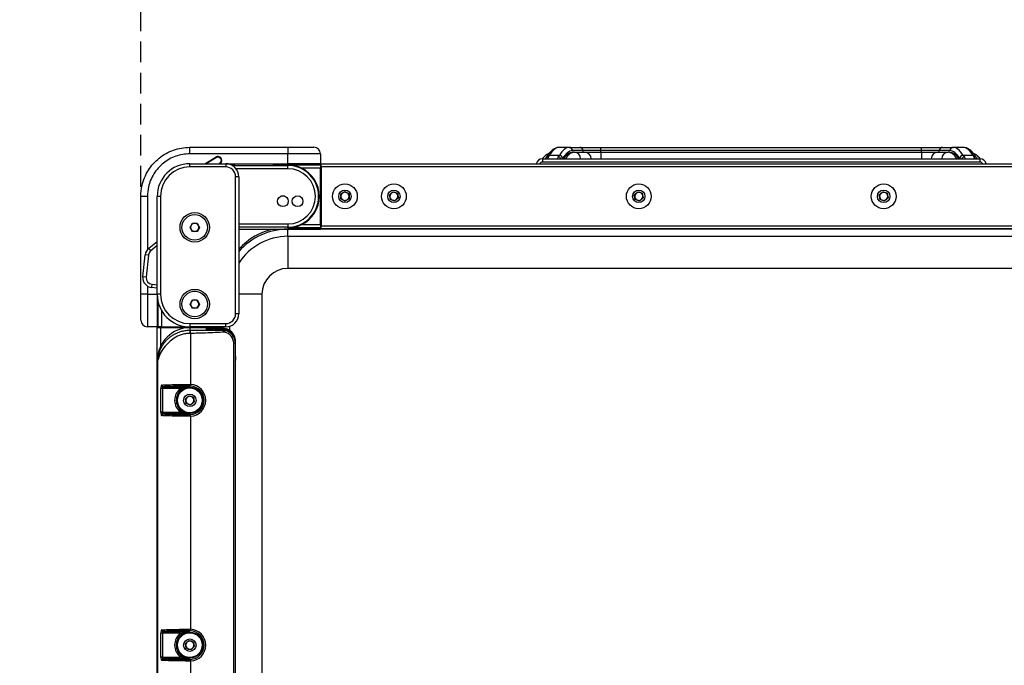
# Model space of a CAD drawing. Header units: millimetres. Extents: x 9 to 583, y 10 to 410.
# Tile 54 of 107: x 113 to 174, y 290 to 330. Entities that reach past the tile are written whole.
import ezdxf

# ---------------------------------------------------------------- set-up
doc = ezdxf.new("R2010")
doc.units = ezdxf.units.MM
doc.linetypes.add('HIDDEN', pattern=[1.905, 1.27, -0.635])
doc.layers.add('DEFAULT_2', color=5, linetype='HIDDEN')
doc.styles.add('SLDTEXTSTYLE0', font='TXT', dxfattribs={"width": 0.605})
doc.dimstyles.new('SLDDIMSTYLE0', dxfattribs={"dimtxt": 5, "dimasz": 3, "dimexe": 0, "dimexo": 0.0625, "dimgap": 1.25, "dimtad": 1, "dimlfac": 5, "dimrnd": 1e-09, "dimzin": 12, "dimdsep": 46, "dimtxsty": 'SLDTEXTSTYLE0', "dimsah": 1, "dimcen": 0.09, "dimadec": 0, "dimazin": 3, "dimtfac": 1, "dimtofl": 0, "dimtmove": 0, "dimatfit": 3, "dimfxl": 0, "dimfrac": 2, "dimtolj": 1, "dimtzin": 12, "dimarcsym": 0})

# ---------------------------------------------------------------- blocks, each defined once
blk = doc.blocks.new('_D_9')
at = {"layer": 'DEFAULT_2'}
for p, q in [((120.745, 319.704), (120.745, 333.286)), ((196.745, 319.704), (196.745, 333.286)), ((120.745, 332.286), (196.745, 332.286))]:
    blk.add_line(p, q, dxfattribs=at)
for points in [[(120.745, 332.286), (123.745, 331.686), (123.745, 332.886)], [(196.745, 332.286), (193.745, 332.886), (193.745, 331.686)]]:
    blk.add_solid(points, dxfattribs=at)
at = {"layer": 'DEFAULT_2', "insert": (153.016, 338.731), "char_height": 5, "attachment_point": 1, "style": 'SLDTEXTSTYLE0'}
blk.add_mtext('380', dxfattribs=at)
blk = doc.blocks.new('_D_11')
at = {"layer": 'DEFAULT_2'}
for p, q in [((106.245, 291.712), (106.245, 345.286)), ((211.245, 291.701), (211.245, 345.286)), ((106.245, 344.286), (211.245, 344.286))]:
    blk.add_line(p, q, dxfattribs=at)
for points in [[(106.245, 344.286), (109.245, 343.686), (109.245, 344.886)], [(211.245, 344.286), (208.245, 344.886), (208.245, 343.686)]]:
    blk.add_solid(points, dxfattribs=at)
at = {"layer": 'DEFAULT_2', "insert": (153.016, 350.731), "char_height": 5, "attachment_point": 1, "style": 'SLDTEXTSTYLE0'}
blk.add_mtext('525', dxfattribs=at)

msp = doc.modelspace()

# ---------------------------------------------------------------- linework, layer by layer
at = {"color": 7, "linetype": 'Continuous', "lineweight": 25}
for p, q in [((123.7447, 321.7157), (123.7447, 322.1157)), ((123.7447, 322.1157), (129.7447, 322.1157)), ((129.7447, 322.1157), (129.7447, 321.7157)), ((129.7447, 322.1157), (131.3447, 322.1157)), ((146.9856, 322.1119), (146.376, 322.1119)), ((146.9856, 322.1119), (147.6391, 322.1119)), ((147.6391, 322.1119), (148.9185, 322.1119)), ((148.9185, 321.9119), (148.9185, 322.1119)), ((148.9185, 322.1119), (168.5709, 322.1119)), ((168.5709, 321.9119), (168.5709, 322.1119)), ((168.5709, 322.1119), (169.8504, 322.1119)), ((169.8504, 322.1119), (170.5038, 322.1119)), ((171.1135, 322.1119), (170.5038, 322.1119)), ((129.7447, 321.7157), (123.7447, 321.7157)), ((124.6716, 321.1119), (125.3673, 321.5257)), ((125.3673, 321.5257), (125.3878, 321.4914)), ((125.5961, 321.5087), (125.5708, 321.4777)), ((125.6172, 321.4398), (125.5708, 321.4777)), ((125.5961, 321.5087), (125.6425, 321.4708)), ((125.6425, 321.4708), (125.6172, 321.4398)), ((129.7447, 321.1119), (129.7447, 321.7157)), ((131.7447, 321.7157), (129.7447, 321.7157)), ((131.7447, 321.7157), (131.7447, 321.1119)), ((145.5566, 321.462), (145.5247, 321.4119)), ((145.7127, 321.5388), (145.6447, 321.3934)), ((146.3808, 321.6239), (145.7712, 321.6239)), ((146.2447, 321.3934), (146.3032, 321.514)), ((147.8359, 321.9119), (147.1824, 321.9119)), ((147.2904, 321.8119), (147.1888, 321.8119)), ((147.2904, 321.8119), (147.9343, 321.8119)), ((148.9185, 321.9119), (147.8359, 321.9119)), ((147.9343, 321.8119), (148.9185, 321.8119)), ((168.5709, 321.9119), (148.9185, 321.9119)), ((148.9185, 321.8119), (148.9185, 321.4119)), ((148.9185, 321.8119), (168.5709, 321.8119)), ((169.6535, 321.9119), (168.5709, 321.9119)), ((168.5709, 321.8119), (168.5709, 321.4119)), ((168.5709, 321.8119), (169.5551, 321.8119)), ((169.5551, 321.8119), (170.199, 321.8119)), ((170.307, 321.9119), (169.6535, 321.9119)), ((170.3006, 321.8119), (170.199, 321.8119)), ((171.7183, 321.6239), (171.1086, 321.6239)), ((171.1862, 321.514), (171.2447, 321.3934)), ((171.8447, 321.3934), (171.7767, 321.5388)), ((171.9702, 321.4119), (171.9338, 321.4627)), ((123.7447, 320.9119), (123.7447, 321.1119)), ((123.7447, 321.1119), (125.9447, 321.1119)), ((125.9447, 320.9119), (123.7447, 320.9119)), ((125.6709, 321.1894), (125.6076, 321.1119)), ((125.6709, 321.1894), (125.6399, 321.2147)), ((125.9447, 321.1119), (129.7447, 321.1119)), ((125.9447, 321.1119), (125.9447, 320.9119)), ((129.4447, 321.1119), (129.4447, 321.0718)), ((129.4447, 321.0718), (129.4676, 321.0489)), ((129.4447, 321.0718), (130.0447, 321.0718)), ((131.7447, 321.1119), (129.7447, 321.1119)), ((129.7447, 321.0455), (131.7447, 321.0455)), ((129.7447, 321.0455), (129.7447, 321.0036)), ((129.7447, 320.8037), (129.7447, 321.0036)), ((130.0218, 321.0489), (130.0447, 321.0718)), ((130.0447, 321.0718), (130.0447, 321.1119)), ((131.7447, 321.1119), (131.7447, 321.0455)), ((131.7447, 321.1119), (131.7847, 321.1119)), ((131.7447, 321.0455), (131.7447, 320.8456)), ((131.7847, 321.1119), (185.7047, 321.1119)), ((131.7847, 320.9119), (131.7847, 321.1119)), ((185.7047, 320.9119), (131.7847, 320.9119)), ((131.7847, 320.9119), (131.7847, 317.3119)), ((145.3447, 321.4119), (145.3447, 321.2119)), ((145.3447, 321.4119), (172.1447, 321.4119)), ((172.1447, 321.2119), (145.3447, 321.2119)), ((172.1447, 321.4119), (172.1447, 321.2119)), ((126.5447, 311.9119), (126.5447, 320.3119)), ((126.7447, 320.3119), (126.5447, 320.3119)), ((126.7447, 320.3119), (126.7447, 311.9119)), ((131.7447, 320.8456), (130.5894, 320.8456)), ((131.7847, 320.8466), (131.7447, 320.8466)), ((131.7447, 317.3782), (131.7447, 320.8456)), ((120.7447, 313.1157), (120.7447, 319.1043)), ((121.1447, 319.1043), (120.7447, 319.1043)), ((121.7447, 313.1119), (121.7447, 319.1119)), ((121.9447, 319.1119), (121.7447, 319.1119)), ((121.9447, 319.1119), (121.9447, 313.1119)), ((132.9947, 319.2563), (133.2447, 319.4006)), ((132.9947, 318.9676), (132.9947, 319.2563)), ((133.2447, 319.4006), (133.4947, 319.2563)), ((133.4947, 319.2563), (133.4947, 318.9676)), ((135.9709, 319.2035), (136.1871, 319.3948)), ((136.0286, 318.9206), (135.9709, 319.2035)), ((136.1871, 319.3948), (136.4609, 319.3033)), ((136.4609, 319.3033), (136.5185, 319.0204)), ((150.9709, 319.2035), (151.1871, 319.3948)), ((151.0286, 318.9206), (150.9709, 319.2035)), ((151.1871, 319.3948), (151.4609, 319.3033)), ((151.4609, 319.3033), (151.5185, 319.0204)), ((165.9709, 319.2035), (166.1871, 319.3948)), ((166.0286, 318.9206), (165.9709, 319.2035)), ((166.1871, 319.3948), (166.4609, 319.3033)), ((166.4609, 319.3033), (166.5185, 319.0204)), ((133.2447, 318.8232), (132.9947, 318.9676)), ((133.4947, 318.9676), (133.2447, 318.8232)), ((136.3023, 318.8291), (136.0286, 318.9206)), ((136.5185, 319.0204), (136.3023, 318.8291)), ((151.3023, 318.8291), (151.0286, 318.9206)), ((151.5185, 319.0204), (151.3023, 318.8291)), ((166.3023, 318.8291), (166.0286, 318.9206)), ((166.5185, 319.0204), (166.3023, 318.8291)), ((123.756, 317.2119), (123.9004, 317.4619)), ((123.9004, 317.4619), (124.1891, 317.4619)), ((124.1891, 317.4619), (124.3334, 317.2119)), ((126.7447, 317.4201), (129.7447, 317.4201)), ((129.7447, 317.4201), (129.7447, 317.2202)), ((130.5894, 317.3782), (131.7447, 317.3782)), ((131.7447, 317.3782), (131.7447, 317.1783)), ((131.7447, 317.3772), (131.7847, 317.3772)), ((131.7847, 317.1119), (131.7847, 317.3119)), ((131.7847, 317.3119), (185.7047, 317.3119)), ((123.9004, 316.9619), (123.756, 317.2119)), ((124.1891, 316.9619), (123.9004, 316.9619)), ((124.3334, 317.2119), (124.1891, 316.9619)), ((129.7447, 317.2202), (126.7447, 317.2202)), ((126.7447, 317.1102), (131.7447, 317.1102)), ((126.7447, 317.1102), (131.7447, 317.1102)), ((129.7447, 317.1783), (129.7447, 317.2202)), ((131.7447, 317.1783), (129.7447, 317.1783)), ((129.7447, 316.6628), (129.7447, 317.0973)), ((187.7447, 317.0973), (129.7447, 317.0973)), ((129.7447, 316.6628), (129.7447, 314.6931)), ((129.7447, 316.6628), (187.7447, 316.6628)), ((131.7447, 317.1102), (131.7447, 317.1783)), ((131.7447, 317.1102), (131.7447, 317.1102)), ((185.7047, 317.1119), (131.7847, 317.1119)), ((121.2311, 315.9312), (121.7447, 316.3471)), ((120.8706, 314.1836), (121.0119, 315.5276)), ((121.2108, 315.5067), (121.0119, 315.5276)), ((121.2108, 315.5067), (121.0695, 314.1626)), ((121.3569, 315.7758), (121.2311, 315.9312)), ((187.7447, 314.6931), (129.7447, 314.6931)), ((121.0695, 314.1626), (120.8706, 314.1836)), ((121.4255, 313.723), (121.4046, 313.5241)), ((120.7447, 311.5157), (120.7447, 313.1157)), ((121.1447, 313.1157), (120.7447, 313.1157)), ((121.1447, 313.1157), (121.1447, 311.1157)), ((121.1447, 313.1157), (121.7447, 313.1157)), ((121.7447, 313.4884), (121.4046, 313.5241)), ((121.7447, 313.1157), (121.7447, 311.1157)), ((121.9447, 313.1119), (121.7447, 313.1119)), ((128.1635, 313.1119), (128.1635, 255.1119)), ((121.7447, 312.8119), (121.7673, 312.8119)), ((121.8111, 311.1119), (121.8111, 312.6009)), ((123.756, 312.5119), (123.9004, 312.7619)), ((123.9004, 312.2619), (123.756, 312.5119)), ((123.9004, 312.7619), (124.1891, 312.7619)), ((124.1891, 312.7619), (124.3334, 312.5119)), ((124.3334, 312.5119), (124.1891, 312.2619)), ((124.1891, 312.2619), (123.9004, 312.2619)), ((126.7447, 311.9119), (126.5447, 311.9119)), ((123.7447, 311.3119), (123.7447, 311.1119)), ((123.7447, 311.3119), (125.9447, 311.3119)), ((125.9447, 311.1119), (125.9447, 311.3119)), ((121.7447, 311.1157), (121.1447, 311.1157)), ((121.7314, 311.1157), (121.7314, 311.1119)), ((121.7314, 311.1119), (121.8111, 311.1119)), ((121.7314, 311.1119), (121.7314, 311.1119)), ((121.7447, 311.0719), (121.7447, 311.1119)), ((121.7447, 257.1519), (121.7447, 311.0719)), ((121.7447, 311.0719), (121.9447, 311.0719)), ((122.011, 311.1119), (121.8111, 311.1119)), ((121.9447, 311.0719), (125.5447, 311.0719)), ((122.01, 311.1119), (122.01, 311.0719)), ((122.011, 311.1119), (123.7447, 311.1119)), ((125.9447, 311.1119), (123.7447, 311.1119)), ((123.7647, 310.9111), (123.7647, 311.0719)), ((123.7647, 311.0719), (124.7447, 311.0719)), ((123.7647, 310.9111), (123.7939, 310.911)), ((123.7939, 310.7112), (123.7939, 307.584)), ((124.7447, 311.0719), (124.7447, 311.0349)), ((124.7447, 311.0147), (124.7447, 310.979)), ((124.7447, 310.9588), (124.7447, 310.9266)), ((125.7447, 311.017), (124.7837, 311.0161)), ((124.7837, 310.9776), (125.7447, 310.9767)), ((125.7447, 310.9611), (124.7837, 310.9602)), ((124.7837, 310.9252), (125.7478, 310.9243)), ((124.7847, 311.0335), (125.7447, 311.0335)), ((125.4794, 311.0719), (125.4794, 311.1119)), ((125.5447, 311.0719), (125.7447, 311.0719)), ((125.7318, 310.9084), (125.7478, 310.9243)), ((125.7447, 311.0719), (125.7447, 311.0335)), ((125.7447, 311.017), (125.7447, 311.0335)), ((125.7447, 310.9611), (125.7447, 310.9767)), ((125.893, 310.8911), (125.8727, 310.7933)), ((126.4307, 258.1157), (126.4307, 310.1082)), ((126.5306, 310.1082), (126.4307, 310.1082)), ((126.51, 310.4092), (126.4702, 310.5129)), ((126.5466, 310.1241), (126.5306, 310.1082)), ((126.5306, 310.1082), (126.5306, 258.1157)), ((126.5466, 309.525), (126.5466, 310.1241)), ((126.5431, 309.0771), (126.5466, 309.525)), ((121.7951, 309.0719), (121.7647, 309.0719)), ((121.7647, 259.1519), (121.7647, 309.0719)), ((121.7951, 259.1519), (121.7951, 309.0719)), ((126.5431, 309.0781), (126.5447, 309.0781)), ((126.5431, 259.1467), (126.5431, 309.0771)), ((126.5447, 309.2882), (126.5447, 309.0781)), ((126.5447, 259.1457), (126.5447, 309.0781)), ((121.9744, 305.877), (121.9744, 307.3468)), ((122.072, 307.3468), (121.9744, 307.3468)), ((123.1724, 307.3468), (122.072, 307.3468)), ((122.072, 307.3468), (122.072, 305.877)), ((122.1182, 307.4468), (123.7447, 307.4468)), ((123.1724, 307.3468), (123.2339, 307.2679)), ((123.7447, 307.4468), (123.7447, 307.4852)), ((123.7888, 307.4841), (123.7447, 307.4852)), ((123.4709, 306.7035), (123.6871, 306.8948)), ((123.5286, 306.4206), (123.4709, 306.7035)), ((123.8023, 306.3291), (123.5286, 306.4206)), ((123.6871, 306.8948), (123.9609, 306.8033)), ((124.0185, 306.5204), (123.8023, 306.3291)), ((123.9609, 306.8033), (124.0185, 306.5204)), ((122.072, 305.877), (121.9744, 305.877)), ((122.072, 305.877), (123.1724, 305.877)), ((123.7447, 305.777), (122.1182, 305.777)), ((123.1724, 305.877), (123.2339, 305.9559)), ((123.7447, 305.777), (123.7447, 305.7386)), ((123.7447, 305.7386), (123.7888, 305.7397)), ((123.7939, 305.6398), (123.7939, 292.584)), ((121.9744, 290.877), (121.9744, 292.3468)), ((122.072, 292.3468), (121.9744, 292.3468)), ((123.1724, 292.3468), (122.072, 292.3468)), ((122.072, 292.3468), (122.072, 290.877)), ((122.1182, 292.4468), (123.7447, 292.4468)), ((123.1724, 292.3468), (123.2339, 292.2679)), ((123.7447, 292.4468), (123.7447, 292.4852)), ((123.7888, 292.4841), (123.7447, 292.4852)), ((123.4709, 291.7035), (123.6871, 291.8948)), ((123.5286, 291.4206), (123.4709, 291.7035)), ((123.8023, 291.3291), (123.5286, 291.4206)), ((123.6871, 291.8948), (123.9609, 291.8033)), ((124.0185, 291.5204), (123.8023, 291.3291)), ((123.9609, 291.8033), (124.0185, 291.5204)), ((122.072, 290.877), (121.9744, 290.877)), ((122.072, 290.877), (123.1724, 290.877)), ((123.7447, 290.777), (122.1182, 290.777)), ((123.1724, 290.877), (123.2339, 290.9559)), ((123.7447, 290.777), (123.7447, 290.7386)), ((123.7447, 290.7386), (123.7888, 290.7397)), ((123.7939, 290.6398), (123.7939, 277.584))]:
    msp.add_line(p, q, dxfattribs=at)
at = {"color": 8, "linetype": 'Continuous', "lineweight": 25}
for p, q in [((125.3878, 321.4914), (124.7499, 321.1119)), ((147.8359, 321.8119), (147.8359, 321.9119)), ((148.9185, 321.8119), (148.9185, 321.9119)), ((168.5709, 321.8119), (168.5709, 321.9119)), ((169.6535, 321.8119), (169.6535, 321.9119)), ((125.5559, 321.1119), (125.6399, 321.2147)), ((126.3466, 321.0036), (129.7447, 321.0036)), ((131.7847, 321.0119), (131.7447, 321.0119)), ((129.7447, 320.8037), (126.5757, 320.8037)), ((131.7847, 320.8465), (131.7447, 320.8465)), ((131.7447, 320.7921), (131.7847, 320.7921)), ((131.7847, 320.5921), (131.7447, 320.5921)), ((121.1447, 319.1043), (121.1447, 315.8454)), ((131.7447, 317.6317), (131.7847, 317.6317)), ((131.7847, 317.4318), (131.7447, 317.4318)), ((131.7447, 317.3773), (131.7847, 317.3773)), ((129.7447, 317.0973), (129.7447, 317.1102)), ((131.7447, 317.1958), (131.7847, 317.1958)), ((121.7447, 316.0898), (121.3569, 315.7758)), ((121.1447, 313.6149), (121.1447, 313.1157)), ((121.4255, 313.723), (121.7447, 313.6895)), ((128.1635, 313.1119), (126.7447, 313.1119)), ((122.011, 312.1147), (122.011, 311.1119)), ((121.7314, 311.1157), (121.7314, 311.1119)), ((121.8447, 311.1119), (121.8447, 311.0719)), ((121.9447, 311.0719), (121.9447, 309.9011)), ((122.0101, 311.1119), (122.0101, 311.0719)), ((122.0646, 311.0719), (122.0646, 311.1119)), ((122.2645, 311.1119), (122.2645, 311.0719)), ((124.7837, 311.0161), (124.7837, 310.9776)), ((124.7837, 310.9602), (124.7837, 310.9252)), ((125.2249, 311.0719), (125.2249, 311.1119)), ((125.4249, 311.1119), (125.4249, 311.0719)), ((125.4793, 311.0719), (125.4793, 311.1119)), ((125.5447, 311.0335), (125.5447, 311.0719)), ((125.6608, 311.0719), (125.6608, 311.1119)), ((125.7593, 311.1119), (125.7593, 311.0334)), ((126.1939, 310.8954), (126.1939, 311.1517))]:
    msp.add_line(p, q, dxfattribs=at)
at = {"color": 7, "linetype": 'Continuous', "lineweight": 25, "flags": 128}
for points in [[(129.4447, 321.0947), (129.2473, 321.0922), (129.0494, 321.0877), (128.9079, 321.0819), (128.8341, 321.0753), (128.8341, 321.0685), (128.9079, 321.0619), (129.0494, 321.0561), (129.2473, 321.0516), (129.4855, 321.0488), (129.7447, 321.0478)], [(129.7447, 321.0478), (130.0039, 321.0488), (130.2421, 321.0516), (130.44, 321.0561), (130.5816, 321.0619), (130.6553, 321.0685), (130.6553, 321.0753), (130.5816, 321.0819), (130.44, 321.0877), (130.2421, 321.0922), (130.0447, 321.0947)], [(129.5612, 319.1207), (129.4168, 319.123), (129.3413, 319.1253)], [(121.762, 312.8119), (121.7645, 312.6145), (121.769, 312.4166), (121.7747, 312.2751), (121.7813, 312.2013), (121.7882, 312.2013), (121.7947, 312.2751), (121.8005, 312.4166), (121.805, 312.6145), (121.8051, 312.624)]]:
    msp.add_lwpolyline(points, dxfattribs=at)
at = {"color": 7, "linetype": 'Continuous', "lineweight": 25}
for centre, radius in [((133.2447, 319.1119), 0.76), ((136.2447, 319.1119), 0.76), ((151.2447, 319.1119), 0.76), ((166.2447, 319.1119), 0.76), ((129.4447, 318.8119), 0.33), ((130.3447, 318.8119), 0.33), ((133.2447, 319.1119), 0.38), ((136.2447, 319.1119), 0.38), ((151.2447, 319.1119), 0.38), ((166.2447, 319.1119), 0.38), ((124.0447, 317.2119), 0.9), ((124.0447, 317.2119), 0.78), ((124.0447, 312.5119), 0.9), ((124.0447, 312.5119), 0.78), ((123.7447, 306.6119), 0.8), ((123.7447, 306.6119), 0.76), ((123.7447, 306.6119), 0.38), ((123.7447, 291.6119), 0.8), ((123.7447, 291.6119), 0.76), ((123.7447, 291.6119), 0.38)]:
    msp.add_circle(centre, radius, dxfattribs=at)
for centre, radius, start, end in [((131.3447, 321.7157), 0.4, 0, 90), ((146.984, 321.9135), 0.1984, 359.546924, 89.539643), ((147.6375, 321.9135), 0.1984, 359.546924, 89.539643), ((169.852, 321.9135), 0.1984, 90.460357, 180.453076), ((170.5054, 321.9135), 0.1984, 90.460357, 180.453076), ((125.4696, 321.3538), 0.2, 50.745541, 120.745541), ((125.4696, 321.3538), 0.16, 50.745541, 120.745541), ((125.516, 321.3159), 0.2, 320.745541, 50.745541), ((146.3716, 321.4176), 0.2065, 3.981619, 87.44369), ((147.2872, 321.4151), 0.3969, 359.546924, 89.539643), ((147.9311, 321.4151), 0.3969, 359.546924, 89.539643), ((169.5583, 321.4151), 0.3969, 90.460357, 180.453076), ((170.2022, 321.4151), 0.3969, 90.460357, 180.453076), ((171.1178, 321.4176), 0.2065, 92.55631, 176.018381), ((123.7447, 319.1119), 2, 90, 180), ((123.7447, 319.1119), 1.8, 90, 180), ((125.516, 321.3159), 0.16, 320.745541, 50.745541), ((125.9447, 320.3119), 0.8, 0, 90), ((125.9447, 320.3119), 0.6, 0, 90), ((129.7447, 319.1119), 1.8917, 270, 90), ((145.3447, 321.0119), 0.4, 90, 165.522488), ((172.1447, 321.0119), 0.4, 14.477512, 90), ((129.7447, 319.1119), 1.6918, 270, 90), ((129.7447, 319.1119), 1.9285, 295.97657, 64.02343), ((133.2447, 319.1119), 0.25, 120, 180), ((133.2447, 319.1119), 0.25, 180, 240), ((133.2447, 319.1119), 0.25, 60, 120), ((133.2447, 319.1119), 0.25, 0, 60), ((133.2447, 319.1119), 0.25, 300, 0), ((136.2447, 319.1119), 0.25, 131.512698, 191.512698), ((136.2447, 319.1119), 0.25, 191.512698, 251.512698), ((136.2447, 319.1119), 0.25, 71.512698, 131.512698), ((136.2447, 319.1119), 0.25, 11.512698, 71.512698), ((136.2447, 319.1119), 0.25, 311.512698, 11.512698), ((151.2447, 319.1119), 0.25, 131.512698, 191.512698), ((151.2447, 319.1119), 0.25, 191.512698, 251.512698), ((151.2447, 319.1119), 0.25, 71.512698, 131.512698), ((151.2447, 319.1119), 0.25, 11.512698, 71.512698), ((151.2447, 319.1119), 0.25, 311.512698, 11.512698), ((166.2447, 319.1119), 0.25, 131.512698, 191.512698), ((166.2447, 319.1119), 0.25, 191.512698, 251.512698), ((166.2447, 319.1119), 0.25, 71.512698, 131.512698), ((166.2447, 319.1119), 0.25, 11.512698, 71.512698), ((166.2447, 319.1119), 0.25, 311.512698, 11.512698), ((133.2447, 319.1119), 0.25, 240, 300), ((136.2447, 319.1119), 0.25, 251.512698, 311.512698), ((151.2447, 319.1119), 0.25, 251.512698, 311.512698), ((166.2447, 319.1119), 0.25, 251.512698, 311.512698), ((124.0447, 317.2119), 0.25, 150, 210), ((124.0447, 317.2119), 0.25, 90, 150), ((124.0447, 317.2119), 0.25, 30, 90), ((124.0447, 317.2119), 0.25, 330, 30), ((124.0447, 317.2119), 0.25, 210, 270), ((124.0447, 317.2119), 0.25, 270, 330), ((129.7447, 313.1119), 3.9854, 90, 138.828461), ((121.6086, 315.4649), 0.6, 128.998223, 173.998223), ((121.6086, 315.4649), 0.4, 128.998223, 173.998223), ((129.7447, 313.1119), 1.5812, 90, 180), ((121.4673, 314.1208), 0.6, 173.998223, 263.998223), ((121.4673, 314.1208), 0.4, 173.998223, 263.998223), ((123.7447, 313.1119), 2, 180, 270), ((123.7447, 313.1119), 1.8, 180, 270), ((124.0447, 312.5119), 0.25, 150, 210), ((124.0447, 312.5119), 0.25, 90, 150), ((124.0447, 312.5119), 0.25, 30, 90), ((124.0447, 312.5119), 0.25, 330, 30), ((124.0447, 312.5119), 0.25, 210, 270), ((124.0447, 312.5119), 0.25, 270, 330), ((125.9447, 311.9119), 0.6, 270, 0), ((125.9447, 311.9119), 0.8, 270, 0), ((121.1447, 311.5157), 0.4, 180, 270), ((123.7647, 309.0719), 2, 90, 180), ((124.1749, 307.5614), 0.4369, 176.868398, 190.033204), ((123.7447, 306.6119), 0.9733, 272.894828, 87.105172), ((122.1202, 307.5458), 0.099, 179.429736, 268.835226), ((123.7447, 306.6119), 0.9314, 127.908523, 232.091477), ((123.7447, 306.6119), 0.8314, 127.908523, 232.091477), ((123.7447, 306.6119), 0.8733, 272.894828, 87.105172), ((123.7447, 306.6119), 0.25, 131.512698, 191.512698), ((123.7447, 306.6119), 0.25, 191.512698, 251.512698), ((123.7447, 306.6119), 0.25, 71.512698, 131.512698), ((123.7447, 306.6119), 0.25, 251.512698, 311.512698), ((123.7447, 306.6119), 0.25, 11.512698, 71.512698), ((123.7447, 306.6119), 0.25, 311.512698, 11.512698), ((122.1202, 305.678), 0.099, 91.164774, 180.570264), ((124.1749, 305.6625), 0.4369, 169.966796, 183.131602), ((122.1202, 292.5458), 0.099, 179.429736, 268.835226), ((124.1749, 292.5614), 0.4369, 176.868398, 190.033204), ((123.7447, 291.6119), 0.9733, 272.894828, 87.105172), ((123.7447, 291.6119), 0.9314, 127.908523, 232.091477), ((123.7447, 291.6119), 0.8314, 127.908523, 232.091477), ((123.7447, 291.6119), 0.8733, 272.894828, 87.105172), ((123.7447, 291.6119), 0.25, 131.512698, 191.512698), ((123.7447, 291.6119), 0.25, 191.512698, 251.512698), ((123.7447, 291.6119), 0.25, 71.512698, 131.512698), ((123.7447, 291.6119), 0.25, 251.512698, 311.512698), ((123.7447, 291.6119), 0.25, 11.512698, 71.512698), ((123.7447, 291.6119), 0.25, 311.512698, 11.512698), ((122.1202, 290.678), 0.099, 91.164774, 180.570264), ((124.1749, 290.6625), 0.4369, 169.966796, 183.131602)]:
    msp.add_arc(centre, radius, start, end, dxfattribs=at)
at = {"color": 8, "linetype": 'Continuous', "lineweight": 25}
for centre, radius, start, end in [((145.703, 321.3502), 0.1888, 87.038179, 142.681394), ((145.7593, 321.4372), 0.1871, 86.355516, 147.739277), ((146.2942, 321.3074), 0.2068, 30.366494, 87.49589), ((171.1952, 321.3074), 0.2068, 92.50411, 149.633506), ((171.7302, 321.4372), 0.1871, 32.272685, 93.644361), ((171.7863, 321.3498), 0.1893, 37.389403, 92.89561), ((145.3447, 321.0119), 0.2, 90, 150), ((172.1447, 321.0119), 0.2, 30, 90), ((129.7447, 313.1119), 4.0839, 101.756751, 137.272595), ((129.7447, 313.1119), 3.5508, 90, 147.65799)]:
    msp.add_arc(centre, radius, start, end, dxfattribs=at)
at = {"color": 7, "linetype": 'Continuous', "lineweight": 25}
for centre, major_axis, ratio, start_param, end_param in [((146.376, 309.9119), (0, 12.2), 0.1770492, 0, 0.2837941), ((146.9856, 309.9119), (0, 12.2), 0.1770492, 0, 0.2837941), ((170.5038, 309.9119), (0, 12.2), 0.1770492, 5.9993912, 6.2831853), ((171.1135, 309.9119), (0, 12.2), 0.1770492, 5.9993912, 6.2831853), ((145.368, 329.1119), (0, 7.8), 0.1846154, 3.3833592, 3.4253868), ((145.9776, 329.1119), (0, 7.8), 0.1846154, 3.3696973, 3.4253868), ((147.1824, 309.9119), (0, 12), 0.18, 0, 0.2837941), ((147.1888, 309.8119), (0, 12), 0.18, 0, 0.2589215), ((170.3006, 309.8119), (0, 12), 0.18, 6.0242638, 6.2831853), ((170.307, 309.9119), (0, 12), 0.18, 5.9993912, 6.2831853), ((171.5118, 329.1119), (0, 7.8), 0.1846154, 2.8577985, 2.913488), ((172.1215, 329.1119), (0, 7.8), 0.1846154, 2.8577985, 2.8998262), ((125.7447, 321.0719), (1.0084, 0), 0.0261859, 0, 1.2099652), ((124.7847, 311.0349), (0.04, 0), 0.0349208, 3.1415927, 4.712389), ((124.7847, 311.0147), (0.04, 0), 0.0349208, 1.5969763, 3.1415927), ((124.7847, 310.979), (0.04, 0), 0.0349208, 3.1415927, 4.686209), ((124.7847, 310.9588), (0.04, 0), 0.0349208, 1.5969763, 3.1415927), ((124.7847, 310.9266), (0.04, 0), 0.0349208, 3.1415927, 4.686209), ((125.7447, 310.233), (0, 0.8005), 0.9993908, 4.712389, 6.2831853), ((125.7447, 310.2165), (0.3777, 0.706), 0.998902, 5.2040437, 6.77484), ((125.7447, 310.1762), (-0.3777, 0.706), 0.998902, 4.6556907, 5.7915306), ((125.7447, 310.1606), (0.3777, 0.706), 0.998902, 5.2040437, 6.77484), ((125.7468, 310.1238), (0.1282, 0.7902), 0.9990378, 4.8733861, 6.4429644), ((125.7303, 310.1073), (-0.4956, -0.4956), 0.9987828, 2.3568035, 3.7227477), ((125.7303, 310.1073), (0.5662, 0.5662), 0.9990866, 5.4983961, 6.8643403), ((125.7447, 310.1789), (0.7988, -0.0433), 0.9912833, 0.0536671, 0.3493197)]:
    msp.add_ellipse(centre, major_axis=major_axis, ratio=ratio, start_param=start_param, end_param=end_param, dxfattribs=at)
at = {"color": 8, "linetype": 'Continuous', "lineweight": 25}
for centre, major_axis, ratio, start_param, end_param in [((147.2904, 309.8119), (0, 12), 0.174, 0, 0.2589215), ((170.199, 309.8119), (0, 12), 0.174, 6.0242638, 6.2831853), ((171.4183, 309.8119), (0, 12), 0.174, 6.0242638, 6.0472636), ((146.1744, 329.1119), (0, 8), 0.18, 3.4163171, 3.4253868), ((171.315, 329.1119), (0, 8), 0.18, 2.8577985, 2.8668683)]:
    msp.add_ellipse(centre, major_axis=major_axis, ratio=ratio, start_param=start_param, end_param=end_param, dxfattribs=at)
at = {"color": 7, "linetype": 'Continuous', "lineweight": 25}
for points, knots in [([(120.7447, 319.1043), (120.7447, 319.1043), (120.7447, 319.3303), (120.7892, 319.7244), (120.9605, 320.2634), (121.192, 320.7132), (121.4978, 321.1212), (121.8637, 321.4684), (122.2861, 321.7524), (122.7456, 321.9578), (123.2377, 322.0907), (123.5741, 322.1073), (123.7447, 322.1157)], [0, 0, 0, 0, 0.0000025, 0.1438301, 0.2496416, 0.3584904, 0.4640265, 0.5726008, 0.6779028, 0.7862439, 0.8915925, 1, 1, 1, 1]), ([(146.376, 322.1119), (146.3344, 322.1093), (146.2283, 322.1025), (146.0647, 322.0372), (145.8919, 321.9118), (145.7383, 321.7461), (145.6436, 321.6018), (145.601, 321.537)], [0, 0, 0, 0, 0.13522617, 0.34467316, 0.56298424, 0.80349588, 1, 1, 1, 1]), ([(171.8885, 321.537), (171.8596, 321.5817), (171.7735, 321.7152), (171.6292, 321.8835), (171.4508, 322.0222), (171.2785, 322.0992), (171.164, 322.108), (171.1135, 322.1119)], [0, 0, 0, 0, 0.1336617, 0.398411, 0.627725, 0.8355759, 1, 1, 1, 1]), ([(123.7447, 321.7157), (123.5991, 321.7085), (123.3078, 321.6939), (122.883, 321.5805), (122.4832, 321.4014), (122.1181, 321.1576), (121.7997, 320.855), (121.5344, 320.5036), (121.3342, 320.1117), (121.1791, 319.6442), (121.1572, 319.3009), (121.1447, 319.1043)], [0, 0, 0, 0, 0.1067875, 0.2135755, 0.3203511, 0.4271283, 0.534185, 0.6412436, 0.7486456, 0.8560489, 1, 1, 1, 1]), ([(145.7397, 321.735), (145.7272, 321.7307), (145.6432, 321.7024), (145.5095, 321.5954), (145.388, 321.4938), (145.3329, 321.4167), (145.3292, 321.4115)], [0, 0, 0, 0, 0.0739681, 0.4945759, 0.9656731, 1, 1, 1, 1]), ([(145.601, 321.537), (145.5967, 321.5302), (145.5799, 321.5031), (145.5635, 321.4799), (145.5512, 321.4625)], [0, 0, 0, 0, 0.2500754, 1, 1, 1, 1]), ([(172.1555, 321.4097), (172.1243, 321.4483), (172.0398, 321.5526), (171.9052, 321.6638), (171.7866, 321.7164), (171.7439, 321.7353)], [0, 0, 0, 0, 0.2724419, 0.7377497, 1, 1, 1, 1]), ([(171.9382, 321.4625), (171.9342, 321.4681), (171.9179, 321.4907), (171.9011, 321.5171), (171.8885, 321.537)], [0, 0, 0, 0, 0.2499413, 1, 1, 1, 1]), ([(126.5125, 321.0519), (126.5064, 321.0519), (126.4418, 321.0519), (126.336, 321.0519), (126.2403, 321.0519)], [0, 0, 0, 0, 0.0948235, 1, 1, 1, 1]), ([(130.5894, 320.8456), (130.4727, 320.8946), (130.198, 321.0098), (129.9103, 321.044), (129.746, 321.0455), (129.7447, 321.0455)], [0, 0, 0, 0, 0.4229818, 0.9956162, 1, 1, 1, 1]), ([(129.7447, 317.1783), (129.746, 317.1783), (129.9103, 317.1798), (130.198, 317.214), (130.4727, 317.3293), (130.5894, 317.3782)], [0, 0, 0, 0, 0.0043838, 0.5770182, 1, 1, 1, 1]), ([(121.7951, 309.0719), (121.803, 309.1617), (121.8184, 309.3372), (121.8843, 309.5847), (121.9579, 309.769), (122.0266, 309.9036), (122.0834, 310.0004), (122.1341, 310.0759), (122.1764, 310.1335), (122.2091, 310.1756), (122.2564, 310.2329), (122.3014, 310.2826), (122.3364, 310.3186), (122.3477, 310.3299), (122.401, 310.383), (122.5061, 310.4767), (122.682, 310.6023), (122.8721, 310.7087), (123.0728, 310.7936), (123.2816, 310.8568), (123.5099, 310.902), (123.6831, 310.9081), (123.7647, 310.9111)], [0, 0, 0, 0, 0.09389907, 0.18370898, 0.27117989, 0.3121504, 0.35543801, 0.40104294, 0.41933786, 0.44062545, 0.46490207, 0.50881785, 0.52153322, 0.52558253, 0.52809346, 0.61236836, 0.69434693, 0.77492338, 0.83853729, 0.8934492, 0.94976203, 1, 1, 1, 1]), ([(123.7565, 310.7112), (123.6621, 310.7067), (123.4691, 310.6975), (123.1198, 310.6077), (122.7723, 310.4321), (122.4651, 310.1847), (122.1514, 309.8472), (121.8875, 309.4564), (121.826, 309.2007), (121.7951, 309.0719)], [0, 0, 0, 0, 0.0568042, 0.1160843, 0.2390866, 0.3641158, 0.4894249, 0.7428512, 1, 1, 1, 1]), ([(123.7565, 310.7112), (123.7567, 310.7358), (123.757, 310.787), (123.7589, 310.8535), (123.7616, 310.9002), (123.7637, 310.9075), (123.7647, 310.9111)], [0, 0, 0, 0, 0.2405537, 0.5, 0.7594463, 1, 1, 1, 1]), ([(123.7939, 310.7112), (123.7939, 310.7112), (123.7814, 310.7112), (123.769, 310.7112), (123.7565, 310.7112)], [0, 0, 0, 0, 0.0003215, 1, 1, 1, 1]), ([(123.7939, 310.7112), (123.7939, 310.7358), (123.7939, 310.787), (123.7939, 310.8535), (123.7939, 310.9002), (123.7939, 310.9075), (123.7939, 310.911)], [0, 0, 0, 0, 0.2405541, 0.5, 0.7594459, 1, 1, 1, 1]), ([(123.7939, 310.911), (124.1557, 310.9107), (124.8021, 310.9102), (125.4476, 310.9089), (125.7318, 310.9084)], [0, 0, 0, 0, 0.5598022, 1, 1, 1, 1]), ([(125.8727, 310.7933), (125.4848, 310.7718), (124.7922, 310.7336), (124.0988, 310.718), (123.7939, 310.7112)], [0, 0, 0, 0, 0.5602052, 1, 1, 1, 1]), ([(125.8727, 310.7933), (125.8727, 310.7933), (125.8637, 310.809), (125.8453, 310.8377), (125.8164, 310.8703), (125.7801, 310.8984), (125.7514, 310.9075), (125.7324, 310.9084), (125.7318, 310.9084)], [0, 0, 0, 0, 0.0000524, 0.2370231, 0.4435342, 0.6308988, 0.9888268, 1, 1, 1, 1]), ([(125.7318, 310.9084), (125.7326, 310.9084), (125.7547, 310.9082), (125.7977, 310.906), (125.8507, 310.8994), (125.8823, 310.8932), (125.893, 310.8911)], [0, 0, 0, 0, 0.0154436, 0.4104909, 0.8009862, 1, 1, 1, 1]), ([(122.0212, 307.5468), (122.0217, 307.5468), (122.0816, 307.5509), (122.2246, 307.559), (122.4864, 307.5685), (122.7614, 307.5754), (123.0306, 307.5803), (123.3561, 307.5842), (123.6219, 307.5849), (123.7387, 307.5852)], [0, 0, 0, 0, 0.0020535, 0.2446878, 0.4867343, 0.610616, 0.7342012, 0.8831844, 1, 1, 1, 1]), ([(123.7387, 307.5852), (123.7571, 307.585), (123.7755, 307.5848), (123.7939, 307.584), (123.7939, 307.584)], [0, 0, 0, 0, 0.9997827, 1, 1, 1, 1]), ([(122.0212, 307.5468), (122.0174, 307.5455), (122.008, 307.5423), (121.9947, 307.5173), (121.9833, 307.4722), (121.9758, 307.4132), (121.9748, 307.3689), (121.9744, 307.3468)], [0, 0, 0, 0, 0.1513996, 0.3694396, 0.5817695, 0.7911582, 1, 1, 1, 1]), ([(122.072, 307.3468), (122.0725, 307.3579), (122.0735, 307.3802), (122.0809, 307.4097), (122.0922, 307.4322), (122.1053, 307.4446), (122.1144, 307.4462), (122.1182, 307.4468)], [0, 0, 0, 0, 0.2027699, 0.4084436, 0.620975, 0.8435556, 1, 1, 1, 1]), ([(123.7447, 307.4852), (123.6396, 307.4849), (123.3961, 307.4841), (123.0939, 307.4802), (122.8388, 307.4754), (122.5724, 307.4684), (122.3129, 307.4589), (122.1832, 307.4508), (122.1182, 307.4468)], [0, 0, 0, 0, 0.109742, 0.25425966, 0.37806804, 0.50218589, 0.75078225, 1, 1, 1, 1]), ([(123.1724, 307.3468), (123.2221, 307.3639), (123.3552, 307.4096), (123.5471, 307.4392), (123.6883, 307.4465), (123.7438, 307.4468), (123.7447, 307.4468)], [0, 0, 0, 0, 0.26565813, 0.71186074, 0.99536838, 1, 1, 1, 1]), ([(123.7447, 307.4468), (123.7439, 307.4468), (123.6944, 307.4463), (123.568, 307.4333), (123.3935, 307.3781), (123.2779, 307.2983), (123.2339, 307.2679)], [0, 0, 0, 0, 0.0043951, 0.2844904, 0.7274646, 1, 1, 1, 1]), ([(121.9744, 305.877), (121.9745, 305.8651), (121.9749, 305.8306), (121.9796, 305.7753), (121.9897, 305.722), (122.004, 305.6851), (122.0155, 305.6797), (122.0212, 305.6771)], [0, 0, 0, 0, 0.1135649, 0.3275409, 0.5481507, 0.7737717, 1, 1, 1, 1]), ([(122.1182, 305.777), (122.1126, 305.7784), (122.1014, 305.781), (122.0873, 305.7992), (122.0773, 305.8259), (122.0726, 305.8537), (122.0722, 305.871), (122.072, 305.877)], [0, 0, 0, 0, 0.2333021, 0.4620432, 0.6810414, 0.8898656, 1, 1, 1, 1]), ([(122.1182, 305.777), (122.1187, 305.777), (122.1774, 305.7729), (122.3173, 305.7649), (122.5726, 305.7554), (122.8388, 305.7485), (123.0939, 305.7436), (123.3961, 305.7397), (123.6396, 305.7389), (123.7447, 305.7386)], [0, 0, 0, 0, 0.00211168, 0.25027061, 0.49781613, 0.62193348, 0.74574136, 0.89025844, 1, 1, 1, 1]), ([(123.7447, 305.777), (123.7438, 305.777), (123.6883, 305.7773), (123.5471, 305.7846), (123.3552, 305.8142), (123.2221, 305.86), (123.1724, 305.877)], [0, 0, 0, 0, 0.0046316, 0.2881393, 0.7343419, 1, 1, 1, 1]), ([(123.2339, 305.9559), (123.2779, 305.9255), (123.3935, 305.8457), (123.568, 305.7905), (123.6944, 305.7775), (123.7439, 305.777), (123.7447, 305.777)], [0, 0, 0, 0, 0.2725354, 0.7155096, 0.9956049, 1, 1, 1, 1]), ([(123.7387, 305.6386), (123.6219, 305.6389), (123.3562, 305.6397), (123.0306, 305.6435), (122.7614, 305.6484), (122.5798, 305.653), (122.3353, 305.6605), (122.1559, 305.6684), (122.0494, 305.6752), (122.0212, 305.6771)], [0, 0, 0, 0, 0.11682, 0.2658088, 0.3893985, 0.5132848, 0.5885798, 0.8910487, 1, 1, 1, 1]), ([(123.7939, 305.6398), (123.7939, 305.6398), (123.7755, 305.639), (123.7571, 305.6388), (123.7387, 305.6386)], [0, 0, 0, 0, 0.0002173, 1, 1, 1, 1]), ([(122.0212, 292.5468), (122.0174, 292.5455), (122.008, 292.5423), (121.9947, 292.5173), (121.9833, 292.4722), (121.9758, 292.4132), (121.9748, 292.3689), (121.9744, 292.3468)], [0, 0, 0, 0, 0.1513996, 0.3694396, 0.5817695, 0.7911582, 1, 1, 1, 1]), ([(122.0212, 292.5468), (122.0217, 292.5468), (122.0816, 292.5509), (122.2246, 292.559), (122.4864, 292.5685), (122.7614, 292.5754), (123.0306, 292.5803), (123.3561, 292.5842), (123.6219, 292.5849), (123.7387, 292.5852)], [0, 0, 0, 0, 0.0020535, 0.2446878, 0.4867343, 0.610616, 0.7342012, 0.8831844, 1, 1, 1, 1]), ([(123.7387, 292.5852), (123.7571, 292.585), (123.7755, 292.5848), (123.7939, 292.584), (123.7939, 292.584)], [0, 0, 0, 0, 0.9997827, 1, 1, 1, 1]), ([(122.072, 292.3468), (122.0725, 292.3579), (122.0735, 292.3802), (122.0809, 292.4097), (122.0922, 292.4322), (122.1053, 292.4446), (122.1144, 292.4462), (122.1182, 292.4468)], [0, 0, 0, 0, 0.2027699, 0.4084436, 0.620975, 0.8435556, 1, 1, 1, 1]), ([(123.7447, 292.4852), (123.6396, 292.4849), (123.3961, 292.4841), (123.0939, 292.4802), (122.8388, 292.4754), (122.5724, 292.4684), (122.3129, 292.4589), (122.1832, 292.4508), (122.1182, 292.4468)], [0, 0, 0, 0, 0.109742, 0.2542597, 0.378068, 0.5021859, 0.7507823, 1, 1, 1, 1]), ([(123.1724, 292.3468), (123.2221, 292.3639), (123.3552, 292.4096), (123.5471, 292.4392), (123.6883, 292.4465), (123.7438, 292.4468), (123.7447, 292.4468)], [0, 0, 0, 0, 0.2656581, 0.7118607, 0.9953684, 1, 1, 1, 1]), ([(123.7447, 292.4468), (123.7439, 292.4468), (123.6944, 292.4463), (123.568, 292.4333), (123.3935, 292.3781), (123.2779, 292.2983), (123.2339, 292.2679)], [0, 0, 0, 0, 0.0043951, 0.2844904, 0.7274646, 1, 1, 1, 1]), ([(121.9744, 290.877), (121.9745, 290.8651), (121.9749, 290.8306), (121.9796, 290.7753), (121.9897, 290.722), (122.004, 290.6851), (122.0155, 290.6797), (122.0212, 290.6771)], [0, 0, 0, 0, 0.1135649, 0.3275409, 0.5481507, 0.7737717, 1, 1, 1, 1]), ([(122.1182, 290.777), (122.1126, 290.7784), (122.1014, 290.781), (122.0873, 290.7992), (122.0773, 290.8259), (122.0726, 290.8537), (122.0722, 290.871), (122.072, 290.877)], [0, 0, 0, 0, 0.2333021, 0.4620432, 0.6810414, 0.8898656, 1, 1, 1, 1]), ([(122.1182, 290.777), (122.1187, 290.777), (122.1774, 290.7729), (122.3173, 290.7649), (122.5726, 290.7554), (122.8388, 290.7485), (123.0939, 290.7436), (123.3961, 290.7397), (123.6396, 290.7389), (123.7447, 290.7386)], [0, 0, 0, 0, 0.0021117, 0.2502706, 0.4978161, 0.6219335, 0.7457414, 0.8902584, 1, 1, 1, 1]), ([(123.7447, 290.777), (123.7438, 290.777), (123.6883, 290.7773), (123.5471, 290.7846), (123.3552, 290.8142), (123.2221, 290.86), (123.1724, 290.877)], [0, 0, 0, 0, 0.0046316, 0.2881393, 0.7343419, 1, 1, 1, 1]), ([(123.2339, 290.9559), (123.2779, 290.9255), (123.3935, 290.8457), (123.568, 290.7905), (123.6944, 290.7775), (123.7439, 290.777), (123.7447, 290.777)], [0, 0, 0, 0, 0.2725354, 0.7155096, 0.9956049, 1, 1, 1, 1]), ([(123.7387, 290.6386), (123.6219, 290.6389), (123.3562, 290.6397), (123.0306, 290.6435), (122.7614, 290.6484), (122.5798, 290.653), (122.3353, 290.6605), (122.1559, 290.6684), (122.0494, 290.6752), (122.0212, 290.6771)], [0, 0, 0, 0, 0.11682, 0.2658088, 0.3893985, 0.5132848, 0.5885798, 0.8910487, 1, 1, 1, 1]), ([(123.7939, 290.6398), (123.7939, 290.6398), (123.7755, 290.639), (123.7571, 290.6388), (123.7387, 290.6386)], [0, 0, 0, 0, 0.0002173, 1, 1, 1, 1])]:
    msp.add_open_spline(points, degree=3, knots=knots, dxfattribs=at)
for points in [[(123.7939, 307.584), (123.7932, 307.5711), (123.7919, 307.5452), (123.7902, 307.5124), (123.7891, 307.4892), (123.7889, 307.4858), (123.7888, 307.4841)], [(123.7939, 305.6398), (123.7932, 305.6528), (123.7919, 305.6787), (123.7902, 305.7114), (123.7891, 305.7346), (123.7889, 305.738), (123.7888, 305.7397)], [(123.7939, 292.584), (123.7932, 292.5711), (123.7919, 292.5452), (123.7902, 292.5124), (123.7891, 292.4892), (123.7889, 292.4858), (123.7888, 292.4841)], [(123.7939, 290.6398), (123.7932, 290.6528), (123.7919, 290.6787), (123.7902, 290.7114), (123.7891, 290.7346), (123.7889, 290.738), (123.7888, 290.7397)]]:
    msp.add_open_spline(points, degree=3, dxfattribs=at)

# ---------------------------------------------------------------- dimensions: what is measured, and where the dimension line sits
at = {"layer": 'DEFAULT_2'}
for base, p1, p2, picture, middle in [((211.2447, 344.2859), (106.2447, 291.1119), (211.2447, 291.1011), '_D_11', (158.7447, 344.2859)), ((196.7447, 332.2859), (120.7447, 319.1043), (196.7447, 319.1043), '_D_9', (158.7447, 332.2859))]:
    dim = msp.add_linear_dim(base=base, p1=p1, p2=p2, angle=0, dimstyle='SLDDIMSTYLE0', dxfattribs=at)
    dim.commit()
    dim.dimension.update_dxf_attribs({"geometry": picture, "text_midpoint": middle, "dimtype": 160})

doc.saveas('drawing.dxf')
